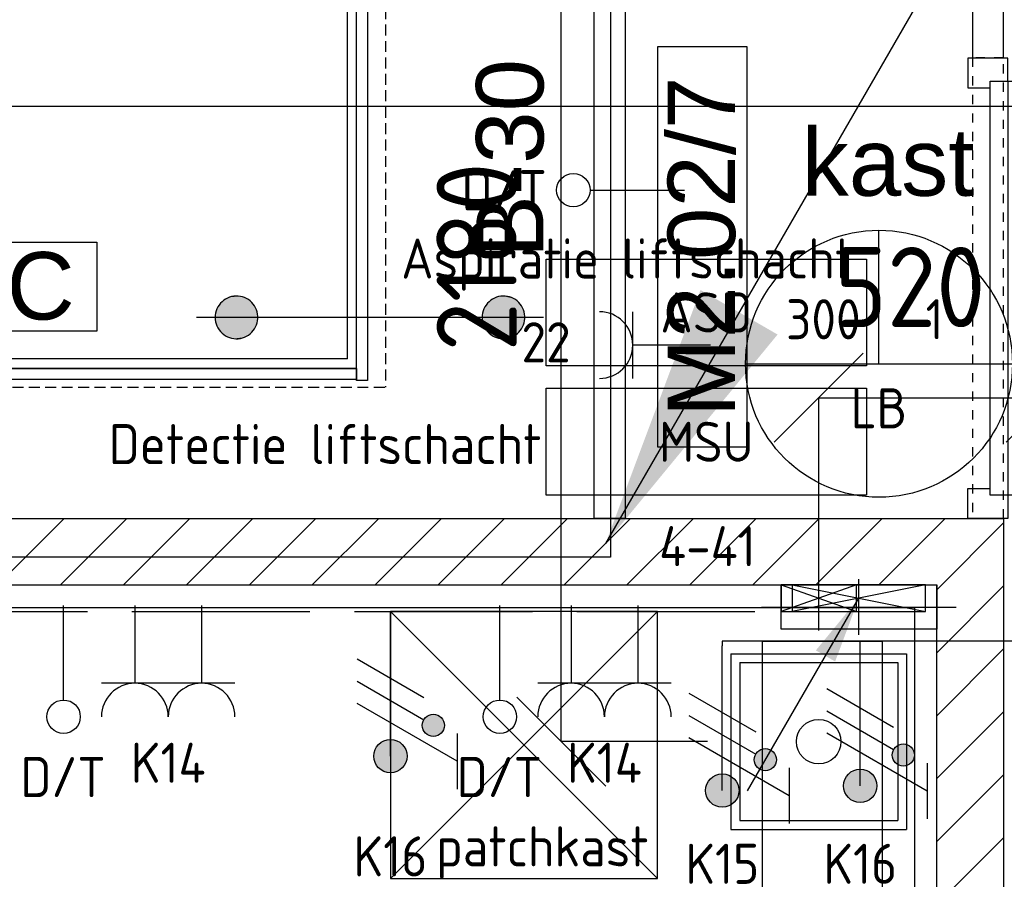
# Model space of a CAD drawing. Header units: millimetres. Extents: x -38032 to 104346, y -31182 to 78566.
# Tile 37 of 213: x 14543 to 16756, y 20588 to 22519. Entities that reach past the tile are written whole.
import ezdxf
from ezdxf.enums import TextEntityAlignment as Align

# ---------------------------------------------------------------- set-up
doc = ezdxf.new("R2010")
doc.units = ezdxf.units.MM
doc.header["$LTSCALE"] = 100
doc.set_wipeout_variables(frame=1)
doc.header["$PDMODE"] = 1
for name, pattern in [('E_GOOT3', [5, 4, -1]), ('PHANTOM', [63.5, 31.75, -6.35, 6.35, -6.35, 6.35, -6.35]), ('STYLE_01', [0.41664, 0.20828, -0.20836]), ('STYLE_14', [0.369094, 0.246063, -0.123031])]:
    doc.linetypes.add(name, pattern=pattern)
for name, color, linetype in [('AB$1A---_ATTRIB035', 8, 'Continuous'), ('AL$1A---_ALGEMEEN', 8, 'Continuous'), ('AL------_MAATVOERING', 2, 'Continuous'), ('AM$1A---_ARCERING', 8, 'Continuous'), ('AT$1A---_TEKST100', 8, 'Continuous'), ('BOUWKUNDIG', 8, 'Continuous'), ('EL6121--', 3, 'Continuous'), ('EL6131--_KG', 3, 'Continuous'), ('EL6131--_LB', 3, 'Continuous'), ('EL6131--_WG', 3, 'Continuous'), ('EL6222--', 3, 'Continuous'), ('EL6441--', 3, 'Continuous'), ('EL6511--', 3, 'Continuous'), ('EM6131--', 1, 'Continuous'), ('Kastenscheiding', 4, 'PHANTOM'), ('versterkte strook', 7, 'Continuous'), ('Vloerdoos', 3, 'Continuous'), ('Vloerdoos (OUD)', 3, 'Continuous'), ('vloersparing', 2, 'Continuous')]:
    doc.layers.add(name, color=color, linetype=linetype)
doc.layers.get('Vloerdoos').off()
doc.styles.add('Arial', font='ARIAL.TTF')
doc.styles.add('BURO-018', font='iso.shx', dxfattribs={"height": 90})
doc.styles.get("Standard").update_dxf_attribs({"font": 'iso.shx'})
doc.dimstyles.new('STABICAD', dxfattribs={"dimscale": 100, "dimtxt": 1.8, "dimasz": 2, "dimexe": 0, "dimexo": 2.5, "dimgap": 1.5, "dimtad": 0, "dimdec": 0, "dimrnd": 10, "dimzin": 0, "dimdsep": 46, "dimtxsty": 'Standard', "dimblk1": 'OBLIQUE', "dimblk2": 'OBLIQUE', "dimsah": 1, "dimcen": -3, "dimadec": 0, "dimazin": 0, "dimtfac": 1, "dimtdec": 0, "dimtofl": 0, "dimtmove": 2, "dimatfit": 3, "dimfxl": 0, "dimtvp": 1.055556, "dimtolj": 1, "dimtzin": 0, "dimarcsym": 0})

# ---------------------------------------------------------------- blocks, each defined once
blk = doc.blocks.new('DOORVOERDOOS')
at = {"layer": 'Vloerdoos (OUD)'}
for p, q in [((-27.5, 367.5), (-27.5, -27.5)), ((-27.5, 367.5), (367.5, 367.5)), ((367.5, 367.5), (367.5, -27.5)), ((-7.5, 347.5), (347.5, 347.5)), ((-7.5, 347.5), (-7.5, -7.5)), ((347.5, 347.5), (347.5, -7.5)), ((-7.5, -7.5), (347.5, -7.5)), ((-27.5, -27.5), (367.5, -27.5))]:
    blk.add_line(p, q, dxfattribs=at)
blk.add_circle((170, 170), 50, dxfattribs=at)
blk = doc.blocks.new('_Oblique')
at = {"color": 0, "linetype": 'ByBlock', "lineweight": -2}
blk.add_line((-0.5, -0.5), (0.5, 0.5), dxfattribs=at)
blk = doc.blocks.new('*D238')
at = {"layer": 'AL------_MAATVOERING', "color": 0, "lineweight": -2}
for p, q in [((16338.8, 21147.6), (16338.8, 21670)), ((16338.8, 21670), (16860, 21670)), ((16860, 21147.6), (16860, 21670))]:
    blk.add_line(p, q, dxfattribs=at)
at = {"layer": 'Defpoints', "color": 0}
for p in [(16860, 21670), (16338.8, 20897.6), (16860, 20897.6)]:
    blk.add_point(p, dxfattribs=at)
at = {"layer": 'AL------_MAATVOERING', "color": 0, "lineweight": -2, "xscale": 200, "yscale": 200, "zscale": 200, "rotation": 180}
blk.add_blockref('_Oblique', (16338.8, 21670), dxfattribs=at)
at = {"layer": 'AL------_MAATVOERING', "color": 0, "lineweight": -2, "xscale": 200, "yscale": 200, "zscale": 200}
blk.add_blockref('_Oblique', (16860, 21670), dxfattribs=at)
at = {"layer": 'AL------_MAATVOERING', "color": 0, "insert": (16544, 21918.7), "char_height": 180, "attachment_point": 5}
blk.add_mtext('\\A1;520', dxfattribs=at)
blk = doc.blocks.new('*D239')
at = {"layer": 'AL------_MAATVOERING', "color": 0, "lineweight": -2}
for p, q in [((16088.8, 23075), (15760, 23075)), ((15760, 20897.6), (15760, 23075)), ((16088.8, 20897.6), (15760, 20897.6))]:
    blk.add_line(p, q, dxfattribs=at)
at = {"layer": 'Defpoints', "color": 0}
for p in [(15760, 23075), (16338.8, 23075), (16338.8, 20897.6)]:
    blk.add_point(p, dxfattribs=at)
at = {"layer": 'AL------_MAATVOERING', "color": 0, "lineweight": -2, "xscale": 200, "yscale": 200, "zscale": 200}
for p, rotation in [((15760, 23075), 90), ((15760, 20897.6), 270)]:
    blk.add_blockref('_Oblique', p, dxfattribs=dict(at, rotation=rotation))
at = {"layer": 'AL------_MAATVOERING', "color": 0, "insert": (15570, 21986.3), "char_height": 180, "attachment_point": 5, "rotation": 90}
blk.add_mtext('\\A1;2180', dxfattribs=at)
blk = doc.blocks.new('E00106')
at = {"color": 0, "linetype": 'Continuous'}
blk.add_line((-5, -8.66), (0, 0), dxfattribs=at)
blk.add_lwpolyline([(0, 0, 0, 1, 0), (-1.5, -2.598, 1, 1, 0)], format="xyseb", dxfattribs=at)
blk = doc.blocks.new('E00112')
at = {"color": 0, "linetype": 'Continuous'}
for p, q in [((0, 1), (-1, 1)), ((-1, 1), (-1, 0)), ((-1, 0), (0, 1)), ((-1, 1), (0, 0)), ((0, 0), (0, 1)), ((-1, 0), (0, 0))]:
    blk.add_line(p, q, dxfattribs=at)
blk = doc.blocks.new('E00126')
at = {"color": 0, "linetype": 'Continuous'}
for p, q in [((-3, 4.5), (3, 4.5)), ((-1.5, 1), (-1.5, 4.5)), ((1.5, 1), (1.5, 4.5))]:
    blk.add_line(p, q, dxfattribs=at)
for centre in [(-1.5, 6), (1.5, 6)]:
    blk.add_arc(centre, 1.5, 180, 0, dxfattribs=at)
at = {"color": 0, "linetype": 'Continuous', "style": 'BURO-018'}
for tag, p in [('E_GKAST', (0, 11.5)), ('E_GROEP', (0, 8.5)), ('E_SGROEP', (4.5, 8.5))]:
    blk.add_attdef(tag, text='', height=1.8, dxfattribs=at).set_placement(p, align=Align.MIDDLE)
at = {"color": 0, "linetype": 'Continuous', "style": 'BURO-018', "flags": 1}
for tag, p in [('E_VERMCODE', (13, 8.5)), ('E_MATCODE', (0, 0))]:
    blk.add_attdef(tag, text='', height=1.8, dxfattribs=at).set_placement(p, align=Align.MIDDLE)
blk = doc.blocks.new('E00103')
at = {"color": 0, "linetype": 'Continuous'}
for p, q in [((0, 6), (0, 12)), ((-6, 6), (6, 6))]:
    blk.add_line(p, q, dxfattribs=at)
blk.add_circle((0, 6), 6, dxfattribs=at)
at = {"color": 0, "linetype": 'Continuous', "style": 'BURO-018'}
for tag, p in [('E_TEXT1', (-2.5, 8)), ('E_TEXT3', (2.5, 8)), ('E_TEXT6', (0, 4))]:
    blk.add_attdef(tag, text='', height=1.8, dxfattribs=at).set_placement(p, align=Align.MIDDLE)
blk = doc.blocks.new('SparingVierkant1')
at = {"color": 1, "linetype": 'Continuous'}
for p, q in [((0, -2.5), (0, 2.5)), ((-2.5, 0), (2.5, 0))]:
    blk.add_line(p, q, dxfattribs=at)
at = {"color": 0, "linetype": 'Continuous'}
for p, q in [((-2, 2), (2, 2)), ((-2, -2), (-2, 2)), ((2, 2), (2, -2)), ((2, -2), (-2, -2))]:
    blk.add_line(p, q, dxfattribs=at)
at = {"color": 0, "linetype": 'Continuous', "style": 'BURO-018'}
blk.add_attdef('AL_POSNR', text='', height=1.8, dxfattribs=at).set_placement((0, 3), align=Align.CENTER)
at = {"color": 0, "linetype": 'Continuous', "style": 'BURO-018', "flags": 1}
blk.add_attdef('AL_OMS', (0, 0), '', height=1.8, dxfattribs=at)
blk = doc.blocks.new('E00078')
at = {"color": 0, "linetype": 'Continuous'}
for p, q in [((-3, 6.482), (-3, 8.982)), ((-3, 7.732), (1.5, 5.134)), ((0, 7.5), (0, 1)), ((1.5, 4.134), (-1.5, 5.866)), ((1.5, 3.134), (-1.5, 4.866))]:
    blk.add_line(p, q, dxfattribs=at)
at = {"color": 0, "const_width": 0.75}
blk.add_lwpolyline([(-0.375, 7.5, 1), (0.375, 7.5, 1)], format="xyb", close=True, dxfattribs=at)
at = {"color": 0, "linetype": 'Continuous', "const_width": 0.5}
blk.add_lwpolyline([(-2.183, 6.116, 1), (-1.683, 6.116, 1)], format="xyb", close=True, dxfattribs=at)
at = {"color": 0, "linetype": 'Continuous'}
for centre, radius in [((0, 7.5), 0.75), ((-1.933, 6.116), 0.5)]:
    blk.add_circle(centre, radius, dxfattribs=at)
at = {"color": 0, "linetype": 'Continuous', "style": 'BURO-018'}
for tag, p in [('E_GKAST', (0, 14)), ('E_GROEP', (0, 11)), ('E_SGROEP', (4.5, 11))]:
    blk.add_attdef(tag, text='', height=1.8, dxfattribs=at).set_placement(p, align=Align.MIDDLE)
at = {"color": 0, "linetype": 'Continuous', "style": 'BURO-018', "flags": 1}
for tag, p in [('E_VERMCODE', (13, 11)), ('E_MATCODE', (0, 0))]:
    blk.add_attdef(tag, text='', height=1.8, dxfattribs=at).set_placement(p, align=Align.MIDDLE)
blk = doc.blocks.new('E00170')
at = {"color": 0, "linetype": 'Continuous'}
blk.add_line((0, 0), (-5, -8.66), dxfattribs=at)
blk.add_lwpolyline([(-5, -8.66, 0, 1, 0), (-3.5, -6.062, 1, 1, 0)], format="xyseb", dxfattribs=at)
blk = doc.blocks.new('E00139')
at = {"color": 0, "linetype": 'Continuous'}
blk.add_line((0, 5.25), (0, 1), dxfattribs=at)
blk.add_circle((0, 6), 0.75, dxfattribs=at)
at = {"color": 7, "style": 'BURO-018'}
for tag, p in [('E_COMMENT1', (0, 12)), ('E_DCOM1', (0, 9))]:
    blk.add_attdef(tag, text='', height=1.8, dxfattribs=at).set_placement(p, align=Align.MIDDLE)
at = {"color": 0, "style": 'BURO-018'}
blk.add_attdef('E_TEXT1', text='', height=1.8, dxfattribs=at).set_placement((2.5, 6), align=Align.MIDDLE)
at = {"color": 0, "linetype": 'Continuous', "style": 'BURO-018', "flags": 1}
blk.add_attdef('E_MATCODE', text='', height=1.8, dxfattribs=at).set_placement((0, 0), align=Align.MIDDLE)
blk = doc.blocks.new('E-GK-GTC-10E3C')
at = {"color": 0, "linetype": 'Continuous'}
for p, q in [((-0.5, 135), (0.5, 135)), ((-0.5, -135), (0.5, -135))]:
    blk.add_line(p, q, dxfattribs=at)
blk = doc.blocks.new('E-GK-END-10E')
at = {"color": 0, "linetype": 'Continuous'}
blk.add_line((0, 135), (0, -135), dxfattribs=at)
blk = doc.blocks.new('ruimtenummer')
at = {"layer": 'AL$1A---_ALGEMEEN', "color": 0, "flags": 1}
for tag, p in [('peil', (-450, -397.1)), ('onderdeel', (-450, -669.8))]:
    blk.add_attdef(tag, p, '', height=151.5, dxfattribs=at)
at = {"color": 0}
blk.add_wipeout([(-450, 100), (450, 100), (450, -100), (-450, -100)], dxfattribs=at).dxf.layer = 'AL$1A---_ALGEMEEN'
at = {"layer": 'AL$1A---_ALGEMEEN', "color": 0}
blk.add_lwpolyline([(-450, 100), (450, 100), (450, -100), (-450, -100)], close=True, dxfattribs=at)
at = {"layer": 'AL$1A---_ALGEMEEN', "color": 0, "style": 'Arial'}
blk.add_attdef('ruimtenummer', text='', height=151.5, dxfattribs=at).set_placement((0, 78), align=Align.TOP_CENTER)
blk = doc.blocks.new('tekst 12 pts')
at = {"layer": 'AL$1A---_ALGEMEEN', "color": 0, "style": 'Arial'}
blk.add_attdef('naam_ruimte', text='', height=151.5, dxfattribs=at).set_placement((0, -41.1), align=Align.TOP_CENTER)
at = {"layer": 'AL$1A---_ALGEMEEN', "color": 0, "flags": 1}
for tag, p in [('oppervlakte', (-264.6, -1003)), ('stramiennummer', (-264.6, -1275.7))]:
    blk.add_attdef(tag, p, '', height=151.5, dxfattribs=at)
blk = doc.blocks.new('32x_hout-mk 969a-p')
at = {"color": 0}
for points in [[(-20.7, -67), (-20.7, 0), (-110.7, 0), (-110.7, -67)], [(-110.7, -967), (-20.7, -967), (-20.7, -1034), (-110.7, -1034)]]:
    blk.add_wipeout(points, dxfattribs=at).dxf.layer = 'AL$1A---_ALGEMEEN'
at = {"layer": 'AL$1A---_ALGEMEEN', "color": 0}
for points in [[(-20.7, -67), (-20.7, 0), (-110.7, 0), (-110.7, -67)], [(909, -74.8), (908.2, -97.6), (906.8, -120.4), (904.8, -143.2), (902.3, -165.8), (899.2, -188.5), (895.6, -211), (891.4, -233.4), (886.7, -255.8), (881.4, -278), (875.6, -300), (869.2, -322), (862.4, -343.7), (854.9, -365.3), (847, -386.7), (838.5, -407.9), (829.5, -428.9), (820, -449.6), (810, -470.1), (799.5, -490.4), (788.5, -510.4), (777, -530.1), (765, -549.5), (752.6, -568.7), (739.6, -587.5), (726.3, -606), (712.5, -624.2), (698.2, -642), (683.5, -659.5), (668.4, -676.5), (652.8, -693.3), (636.9, -709.6), (620.6, -725.5), (603.8, -741.1), (586.7, -756.2), (569.3, -770.9), (551.5, -785.2), (533.3, -799), (514.8, -812.4), (496, -825.3), (476.8, -837.7), (457.4, -849.7), (437.7, -861.2), (417.7, -872.2), (397.4, -882.7), (376.9, -892.7), (356.2, -902.2), (335.2, -911.2), (314, -919.7), (292.6, -927.6), (271, -935.1), (249.3, -942), (227.3, -948.3), (205.3, -954.1), (183.1, -959.4), (160.7, -964.1), (138.3, -968.3), (115.8, -971.9), (93.1, -975), (70.4, -977.5), (47.7, -979.5), (24.9, -980.9), (2.1, -981.7), (-20.7, -982), (-20.7, -52), (909.3, -52)], [(-110.7, -967), (-20.7, -967), (-20.7, -1034), (-110.7, -1034)]]:
    blk.add_lwpolyline(points, close=True, dxfattribs=at)
at = {"color": 0}
blk.add_wipeout([(-60.7, -52), (-20.7, -52), (-20.7, -982), (-60.7, -982)], dxfattribs=at).dxf.layer = 'AL$1A---_ALGEMEEN'
at = {"layer": 'AL$1A---_ALGEMEEN', "color": 0}
blk.add_lwpolyline([(-60.7, -52), (-20.7, -52), (-20.7, -982), (-60.7, -982)], close=True, dxfattribs=at)
blk = doc.blocks.new('V_gg2000')
at = {"layer": 'AL$1A---_ALGEMEEN', "color": 0}
blk.add_lwpolyline([(-1000, 0), (1000, 0), (1000, -25), (-1000, -25)], close=True, dxfattribs=at)
blk = doc.blocks.new('A0FRONT1160')
at = {"layer": 'AL$1A---_ALGEMEEN', "color": 0}
for p, q in [((-580, 0), (-580, -50)), ((-488, 0), (-580, 0)), ((-488, 0), (-488, -1.5)), ((454, -1.5), (454, 0)), ((580, 0), (454, 0)), ((580, -50), (580, 0)), ((-578, -1.5), (-578, -48)), ((578, -1.5), (-578, -1.5)), ((-502.5, -12.3), (-531.8, -47.3)), ((-500.9, -13.6), (-530.3, -48.6)), ((-502, -11), (-502, -1.5)), ((-500, -11), (-500, -1.5)), ((-499.4, -16.1), (-450.6, -33.9)), ((-486.3, -20.9), (-463.7, -29.1)), ((-483.9, -49.4), (-466.1, -0.6)), ((-470.9, -13.7), (-479.1, -36.3)), ((-466.4, -1.5), (394.3, -314.8)), ((450, -46), (450, -5.5)), ((452, -46), (452, -6.5)), ((470, -3.5), (455, -3.5)), ((470, -3.5), (470, -1.5)), ((578, -48), (578, -1.5)), ((-580, -50), (580, -50)), ((-578, -48), (-533.3, -48)), ((377.2, -361.8), (-483.6, -48.5)), ((454, -48), (578, -48)), ((398.1, -316.2), (381.7, -361.3)), ((399.9, -316.9), (383.5, -362)), ((398.1, -316.2), (399.9, -316.9)), ((324.8, -348), (309.7, -396.7)), ((326.5, -343.3), (324.8, -348)), ((362.3, -361.7), (342.6, -408.6)), ((362.3, -361.7), (364.1, -357)), ((384, -366.4), (394.4, -370.2)), ((384.7, -364.5), (395.1, -368.3)), ((395.1, -368.3), (394.4, -370.2))]:
    blk.add_line(p, q, dxfattribs=at)
for centre, radius, start, end in [((-475, -25), 25, 70, 250), ((-504, -11), 2, 320, 360), ((-504, -11), 4, 320, 360), ((454, -5.5), 4, 90, 180), ((455, -6.5), 3, 90, 180), ((-533.3, -46), 2, 270, 320), ((-533.3, -46), 4, 270, 320), ((454, -46), 4, 180, 270), ((454, -46), 2, 180, 270), ((392.9, -318.6), 4, 340, 70), ((378.6, -358), 4, 250, 340), ((385.4, -362.6), 4, 160, 250), ((385.4, -362.6), 2, 160, 250), ((326.4, -401.8), 17.5, 162.8378, 337.1622)]:
    blk.add_arc(centre, radius, start, end, dxfattribs=at)
blk = doc.blocks.new('V_gg1160')
at = {"layer": 'AL$1A---_ALGEMEEN', "color": 0}
blk.add_lwpolyline([(-580, 0), (580, 0), (580, -25), (-580, -25)], close=True, dxfattribs=at)
blk = doc.blocks.new('A-ELPIL')
at = {"layer": 'AL$1A---_ALGEMEEN', "color": 0}
for p, q in [((-73, 7), (-26, 100.9)), ((-26, 100.9), (18.9, -71.6)), ((-64, 2.5), (-29, 72.7)), ((-29, 72.7), (16, -99.9)), ((73.3, 25.9), (30.2, -15.3)), ((73.3, 25.9), (66.1, -33.3)), ((-73, 7), (-64, 2.5)), ((18.9, -71.6), (43.7, -22.1)), ((30.2, -15.3), (66.1, -33.3)), ((16, -99.9), (52.6, -26.6))]:
    blk.add_line(p, q, dxfattribs=at)
blk = doc.blocks.new('1000x1980')
at = {"layer": 'AL$1A---_ALGEMEEN', "color": 0}
for p, q in [((1050, 0), (-1050, 0)), ((-1050, -1.5), (-1050, 0)), ((1050, -215), (1050, 0)), ((-1050, -215), (-1050, -1.5)), ((-1050, -215), (-1050, -4)), ((-1050, -212), (-1050, -4.5)), ((-1000, -215), (-1050, -215)), ((-1000, -1348), (-1000, -215)), ((1000, -1348), (1000, -215)), ((1050, -215), (1000, -215)), ((1000, -238.5), (1000, -216.5)), ((1000, -242), (1000, -217)), ((1005, -215), (1047, -215)), ((-1000, -243), (1000, -243)), ((-980, -1326.5), (-980, -261.5)), ((980, -261.5), (-980, -261.5)), ((-333, -341.5), (-333, -261.5)), ((333, -341.5), (333, -261.5)), ((980, -1326.5), (980, -261.5)), ((980, -341.5), (-980, -341.5)), ((-922, -341.5), (-925.9, -356)), ((-922, -341.5), (-772.8, -381.5)), ((922, -341.5), (772.8, -381.5)), ((922, -341.5), (925.9, -356)), ((-925.9, -356), (-774.7, -396.5)), ((925.9, -356), (774.7, -396.5)), ((774.7, -396.5), (-774.7, -396.5)), ((772.8, -381.5), (-772.8, -381.5)), ((980, -1326.5), (-980, -1326.5)), ((1000, -1348), (-1000, -1348))]:
    blk.add_line(p, q, dxfattribs=at)
for centre in [(-200, -311.5), (-100, -311.5), (0, -311.5), (100, -311.5), (200, -311.5)]:
    blk.add_circle(centre, 20, dxfattribs=at)
blk = doc.blocks.new('Well-for-1000x1980')
at = {"layer": 'AL$1A---_ALGEMEEN', "color": 0, "linetype": 'STYLE_14'}
for p, q in [((-1065, 0), (1065, 0)), ((-1065, -1405), (-1065, 0)), ((1065, 0), (1065, -1405)), ((-1065, -1405), (1065, -1405))]:
    blk.add_line(p, q, dxfattribs=at)
blk = doc.blocks.new('Group-4')
at = {"layer": 'AL$1A---_ALGEMEEN', "color": 0}
for p, q in [((-84.4, 511.8), (84.4, 343.1)), ((-84.4, 343.1), (84.4, 511.8))]:
    blk.add_line(p, q, dxfattribs=at)
at = {"layer": 'AL$1A---_ALGEMEEN', "color": 0, "flags": 1}
blk.add_attdef('B60_30', (-84.4, 343.1), '', height=0.2, dxfattribs=at)
blk = doc.blocks.new('Group-5')
at = {"layer": 'AL$1A---_ALGEMEEN', "color": 0}
for p, q in [((-84.4, -343.1), (84.4, -511.8)), ((-84.4, -511.8), (84.4, -343.1))]:
    blk.add_line(p, q, dxfattribs=at)
at = {"layer": 'AL$1A---_ALGEMEEN', "color": 0, "flags": 1}
blk.add_attdef('B60_30', (-84.4, -511.8), '', height=0.2, dxfattribs=at)
blk = doc.blocks.new('65-wbdbo 30 zelfsl')
at = {"layer": 'AL$1A---_ALGEMEEN', "color": 0}
blk.add_line((0, -427.4), (0, 427.4), dxfattribs=at)
blk.add_lwpolyline([(-67.5, 259.3), (67.5, 145.4), (-67.5, 33.3), (67.5, -78.9), (-67.5, -191.1), (67.5, -303.2)], dxfattribs=at)
for name in ['Group-4', 'Group-5']:
    blk.add_blockref(name, (0, 0), dxfattribs=at)
at = {"layer": 'AT$1A---_TEKST100', "style": 'Arial'}
blk.add_text('B 30', height=151.52, dxfattribs=at).set_placement((24.8, 692.8), align=Align.TOP_CENTER)
blk = doc.blocks.new('Group-155')
at = {"layer": 'AL$1A---_ALGEMEEN', "color": 0, "flags": 128}
blk.add_lwpolyline([(-43086, -5824.6, 0.414214), (-44021.4, -6760), (-43086, -6760), (-43086, -5824.6)], format="xyb", close=True, dxfattribs=at)
at = {"layer": 'AL$1A---_ALGEMEEN', "color": 0}
for name, p in [('Well-for-1000x1980', (-42061, -5475)), ('1000x1980', (-42061, -5490)), ('A-ELPIL', (-43010.8, -5611.1)), ('V_gg2000', (-42061, -6838))]:
    blk.add_blockref(name, p, dxfattribs=at)
at = {"layer": 'AL$1A---_ALGEMEEN', "color": 0, "xscale": -1, "rotation": 270}
for name, p in [('A0FRONT1160', (-43061, -6285)), ('65-wbdbo 30 zelfsl', (-43088.2, -6292.3))]:
    blk.add_blockref(name, p, dxfattribs=at)
at = {"layer": 'AL$1A---_ALGEMEEN', "color": 0, "rotation": 90}
blk.add_blockref('V_gg1160', (-41061, -6285), dxfattribs=at)
blk = doc.blocks.new('65-B30')
at = {"layer": 'AT$1A---_TEKST100', "insert": (-215.6, 97.4), "char_height": 151.525, "attachment_point": 1, "line_spacing_factor": 0.967741, "style": 'Arial'}
blk.add_mtext('{\\C256;\\lB-30}', dxfattribs=at)
blk = doc.blocks.new('200254 W 212 3 04-12-2007')
at = {"layer": 'AM$1A---_ARCERING', "linetype": 'Continuous', "lineweight": 5}
h = blk.add_hatch(dxfattribs=at)
h.set_pattern_fill('KALKZANDSTEEN', color=256, scale=50, style=0, pattern_type=2)
h.set_pattern_definition([(45, (-987935.49, -175784.82), (70.710678, -70.710678), [])])
h.paths.add_polyline_path([(-19444, -5000.6), (-19594, -5000.6), (-19594, -3737.6), (-22962.9, -3737.6), (-22962.9, -3587.6), (-19444, -3587.6)])
at = {"layer": 'AL$1A---_ALGEMEEN'}
for points in [[(-20364, -1887.6), (-20294, -1887.6), (-20294, -3587.6), (-20364, -3587.6)], [(-19514, -2137.6), (-19514, -2575.6), (-19444, -2575.6), (-19444, -2137.6)], [(-19444, -5000.6), (-19594, -5000.6), (-19594, -3737.6), (-22962.9, -3737.6), (-22962.9, -3587.6), (-19444, -3587.6)], [(-22913, -3787.6), (-19644, -3787.6), (-19644, -6327.6), (-22913, -6327.6)]]:
    blk.add_lwpolyline(points, close=True, dxfattribs=at)
ref = blk.add_blockref('ruimtenummer', (-20120.7, -2977.4), dxfattribs=dict(at, rotation=90))
ref.add_attrib('ruimtenummer', 'M2.02/7', dxfattribs={"layer": 'AB$1A---_ATTRIB035', "height": 151.52, "rotation": 90, "style": 'Arial'}).set_placement((-20198.7, -2977.4), align=Align.TOP_CENTER)
at = {"layer": 'AL$1A---_ALGEMEEN', "rotation": 90}
blk.add_blockref('65-B30', (-20531.9, -2786.9), dxfattribs=at)
at = {"layer": 'AL$1A---_ALGEMEEN'}
ref = blk.add_blockref('tekst 12 pts', (-19703.4, -2670.1), dxfattribs=dict(at, xscale=-1))
ref.add_attrib('naam_ruimte', 'kast', dxfattribs={"layer": 'AB$1A---_ATTRIB035', "height": 151.52, "style": 'Arial'}).set_placement((-19703.4, -2711.2), align=Align.TOP_CENTER)
ref = blk.add_blockref('ruimtenummer', (-21931.2, -3067.2), dxfattribs=at)
ref.add_attrib('ruimtenummer', 'M2.10/C', dxfattribs={"layer": 'AB$1A---_ATTRIB035', "height": 151.52, "style": 'Arial'}).set_placement((-21931.2, -2989.2), align=Align.TOP_CENTER)
for name, p in [('Group-155', (20163, 3587.4)), ('32x_hout-mk 969a-p', (-19413.3, -2553.6))]:
    blk.add_blockref(name, p, dxfattribs=at)
at = {"layer": 'AL$1A---_ALGEMEEN', "linetype": 'STYLE_01'}
blk.add_lwpolyline([(-19514, -2552.6), (-19514, -3587.6), (-19444, -3587.6), (-19444, -2552.6)], close=True, dxfattribs=at)
blk.add_lwpolyline([(-19514, -2552.6), (-19514, -3587.6), (-19444, -3587.6), (-19444, -2552.6)], close=True, dxfattribs=at)
blk = doc.blocks.new('VB653ASM')
at = {"color": 0, "linetype": 'Continuous'}
for p, q in [((-7.2, -2.4), (-7.2, 2.4)), ((-7.2, 2.4), (7.2, 2.4)), ((7.2, 2.4), (7.2, -2.4)), ((7.2, -2.4), (-7.2, -2.4))]:
    blk.add_line(p, q, dxfattribs=at)
at = {"color": 0, "linetype": 'Continuous', "style": 'BURO-018'}
for tag, p in [('E_TEXT1', (0, 4.9)), ('E_TEXT2', (0, 0))]:
    blk.add_attdef(tag, text='', height=1.8, dxfattribs=at).set_placement(p, align=Align.MIDDLE)
at = {"color": 0, "linetype": 'Continuous', "style": 'BURO-018', "flags": 1}
blk.add_attdef('E_MATCODE', (0, 0), '', height=1.8, dxfattribs=at)
blk = doc.blocks.new('*U670')
at = {"color": 0, "linetype": 'Continuous'}
for points in [[(-9.474, 1.511), (-10.893, 1.328), (-9.322, 1.449)], [(-10.893, 1.328), (-9.474, 1.511), (-10.752, 1.412)], [(-9.632, 1.557), (-10.752, 1.412), (-9.474, 1.511)], [(-10.752, 1.412), (-9.632, 1.557), (-10.603, 1.482)], [(-9.795, 1.587), (-10.603, 1.482), (-9.632, 1.557)], [(-10.603, 1.482), (-9.795, 1.587), (-10.447, 1.536)], [(-9.959, 1.6), (-10.447, 1.536), (-9.795, 1.587)], [(-10.447, 1.536), (-9.959, 1.6), (-10.287, 1.574)], [(-10.123, 1.595), (-10.287, 1.574), (-9.959, 1.6)], [(-8.607, 0.788), (-11.547, 0.407), (-8.534, 0.641)], [(-11.547, 0.407), (-8.607, 0.788), (-11.497, 0.564)], [(-8.696, 0.927), (-11.497, 0.564), (-8.607, 0.788)], [(-11.497, 0.564), (-8.696, 0.927), (-11.431, 0.715)], [(-8.798, 1.056), (-11.431, 0.715), (-8.696, 0.927)], [(-11.431, 0.715), (-8.798, 1.056), (-11.35, 0.859)], [(-8.913, 1.174), (-11.35, 0.859), (-8.798, 1.056)], [(-11.35, 0.859), (-8.913, 1.174), (-11.255, 0.993)], [(-9.04, 1.28), (-11.255, 0.993), (-8.913, 1.174)], [(-11.255, 0.993), (-9.04, 1.28), (-11.146, 1.117)], [(-9.176, 1.372), (-11.146, 1.117), (-9.04, 1.28)], [(-11.146, 1.117), (-9.176, 1.372), (-11.025, 1.229)], [(-9.322, 1.449), (-11.025, 1.229), (-9.176, 1.372)], [(-11.025, 1.229), (-9.322, 1.449), (-10.893, 1.328)], [(-8.476, 0.487), (-11.598, 0.082), (-8.434, 0.327)], [(-11.598, 0.082), (-8.476, 0.487), (-11.581, 0.246)], [(-8.434, 0.327), (-11.598, 0), (-8.408, 0.165)], [(-11.598, 0), (-8.434, 0.327), (-11.598, 0.082)], [(-8.4, 0), (-8.408, 0.165), (-11.598, 0)], [(-11.598, 0), (-8.534, -0.641), (-8.4, 0)], [(-8.534, 0.641), (-11.581, 0.246), (-8.476, 0.487)], [(-11.581, 0.246), (-8.534, 0.641), (-11.547, 0.407)], [(-8.476, -0.487), (-8.4, 0), (-8.534, -0.641)], [(-8.4, 0), (-8.476, -0.487), (-8.408, -0.165)], [(-11.598, -0.082), (-8.607, -0.788), (-11.598, 0)], [(-8.534, -0.641), (-11.598, 0), (-8.607, -0.788)], [(-11.581, -0.246), (-8.696, -0.927), (-11.598, -0.082)], [(-8.607, -0.788), (-11.598, -0.082), (-8.696, -0.927)], [(-11.547, -0.407), (-8.798, -1.056), (-11.581, -0.246)], [(-8.696, -0.927), (-11.581, -0.246), (-8.798, -1.056)], [(-11.497, -0.564), (-8.913, -1.174), (-11.547, -0.407)], [(-8.798, -1.056), (-11.547, -0.407), (-8.913, -1.174)], [(-11.431, -0.715), (-9.04, -1.28), (-11.497, -0.564)], [(-8.913, -1.174), (-11.497, -0.564), (-9.04, -1.28)], [(-11.35, -0.859), (-9.176, -1.372), (-11.431, -0.715)], [(-9.04, -1.28), (-11.431, -0.715), (-9.176, -1.372)], [(-8.434, -0.327), (-8.408, -0.165), (-8.476, -0.487)], [(-11.255, -0.993), (-9.322, -1.449), (-11.35, -0.859)], [(-9.176, -1.372), (-11.35, -0.859), (-9.322, -1.449)], [(-11.146, -1.117), (-9.474, -1.511), (-11.255, -0.993)], [(-9.322, -1.449), (-11.255, -0.993), (-9.474, -1.511)], [(-11.025, -1.229), (-9.632, -1.557), (-11.146, -1.117)], [(-9.474, -1.511), (-11.146, -1.117), (-9.632, -1.557)], [(-10.893, -1.328), (-9.795, -1.587), (-11.025, -1.229)], [(-9.632, -1.557), (-11.025, -1.229), (-9.795, -1.587)], [(-10.752, -1.412), (-9.959, -1.6), (-10.893, -1.328)], [(-9.795, -1.587), (-10.893, -1.328), (-9.959, -1.6)], [(-10.603, -1.482), (-10.123, -1.595), (-10.752, -1.412)], [(-9.959, -1.6), (-10.752, -1.412), (-10.123, -1.595)], [(-10.447, -1.536), (-10.287, -1.574), (-10.603, -1.482)], [(-10.123, -1.595), (-10.603, -1.482), (-10.287, -1.574)]]:
    blk.add_solid(points, dxfattribs=at)
blk = doc.blocks.new('*U669')
at = {"color": 0, "linetype": 'Continuous'}
for points in [[(10.526, 1.511), (9.107, 1.328), (10.678, 1.449)], [(9.107, 1.328), (10.526, 1.511), (9.248, 1.412)], [(10.368, 1.557), (9.248, 1.412), (10.526, 1.511)], [(9.248, 1.412), (10.368, 1.557), (9.397, 1.482)], [(10.205, 1.587), (9.397, 1.482), (10.368, 1.557)], [(9.397, 1.482), (10.205, 1.587), (9.553, 1.536)], [(10.041, 1.6), (9.553, 1.536), (10.205, 1.587)], [(9.553, 1.536), (10.041, 1.6), (9.713, 1.574)], [(9.877, 1.595), (9.713, 1.574), (10.041, 1.6)], [(11.393, 0.788), (8.453, 0.407), (11.466, 0.641)], [(8.453, 0.407), (11.393, 0.788), (8.503, 0.564)], [(11.304, 0.927), (8.503, 0.564), (11.393, 0.788)], [(8.503, 0.564), (11.304, 0.927), (8.569, 0.715)], [(11.202, 1.056), (8.569, 0.715), (11.304, 0.927)], [(8.569, 0.715), (11.202, 1.056), (8.65, 0.859)], [(11.087, 1.174), (8.65, 0.859), (11.202, 1.056)], [(8.65, 0.859), (11.087, 1.174), (8.745, 0.993)], [(10.96, 1.28), (8.745, 0.993), (11.087, 1.174)], [(8.745, 0.993), (10.96, 1.28), (8.854, 1.117)], [(10.824, 1.372), (8.854, 1.117), (10.96, 1.28)], [(8.854, 1.117), (10.824, 1.372), (8.975, 1.229)], [(10.678, 1.449), (8.975, 1.229), (10.824, 1.372)], [(8.975, 1.229), (10.678, 1.449), (9.107, 1.328)], [(11.524, 0.487), (8.402, 0.082), (11.566, 0.327)], [(8.402, 0.082), (11.524, 0.487), (8.419, 0.246)], [(11.566, 0.327), (8.402, 0), (11.592, 0.165)], [(8.402, 0), (11.566, 0.327), (8.402, 0.082)], [(11.6, 0), (11.592, 0.165), (8.402, 0)], [(8.402, 0), (8.402, -0.082), (11.6, 0)], [(8.419, -0.246), (11.6, 0), (8.402, -0.082)], [(11.466, 0.641), (8.419, 0.246), (11.524, 0.487)], [(8.419, 0.246), (11.466, 0.641), (8.453, 0.407)], [(11.6, 0), (8.419, -0.246), (11.592, -0.165)], [(8.453, -0.407), (11.592, -0.165), (8.419, -0.246)], [(11.592, -0.165), (8.453, -0.407), (11.566, -0.327)], [(8.503, -0.564), (11.566, -0.327), (8.453, -0.407)], [(11.566, -0.327), (8.503, -0.564), (11.524, -0.487)], [(8.569, -0.715), (11.524, -0.487), (8.503, -0.564)], [(11.524, -0.487), (8.569, -0.715), (11.466, -0.641)], [(8.65, -0.859), (11.466, -0.641), (8.569, -0.715)], [(11.466, -0.641), (8.65, -0.859), (11.393, -0.788)], [(8.745, -0.993), (11.393, -0.788), (8.65, -0.859)], [(11.393, -0.788), (8.745, -0.993), (11.304, -0.927)], [(8.854, -1.117), (11.304, -0.927), (8.745, -0.993)], [(11.304, -0.927), (8.854, -1.117), (11.202, -1.056)], [(8.975, -1.229), (11.202, -1.056), (8.854, -1.117)], [(11.202, -1.056), (8.975, -1.229), (11.087, -1.174)], [(9.107, -1.328), (11.087, -1.174), (8.975, -1.229)], [(11.087, -1.174), (9.107, -1.328), (10.96, -1.28)], [(9.248, -1.412), (10.96, -1.28), (9.107, -1.328)], [(10.96, -1.28), (9.248, -1.412), (10.824, -1.372)], [(9.397, -1.482), (10.824, -1.372), (9.248, -1.412)], [(10.824, -1.372), (9.397, -1.482), (10.678, -1.449)], [(9.553, -1.536), (10.678, -1.449), (9.397, -1.482)], [(10.678, -1.449), (9.553, -1.536), (10.526, -1.511)], [(9.713, -1.574), (10.526, -1.511), (9.553, -1.536)], [(10.526, -1.511), (9.713, -1.574), (10.368, -1.557)], [(9.877, -1.595), (10.368, -1.557), (9.713, -1.574)], [(10.368, -1.557), (9.877, -1.595), (10.205, -1.587)], [(10.041, -1.6), (10.205, -1.587), (9.877, -1.595)]]:
    blk.add_solid(points, dxfattribs=at)
blk = doc.blocks.new('VB651AZL')
at = {"color": 0, "linetype": 'Continuous'}
for p, q in [((-6.362, 0.889), (-6.451, 0.847)), ((-6.268, 0.922), (-6.362, 0.889)), ((-6.172, 0.945), (-6.268, 0.922)), ((-6.074, 0.957), (-6.172, 0.945)), ((-5.975, 0.96), (-6.074, 0.957)), ((-5.877, 0.952), (-5.975, 0.96)), ((-5.779, 0.934), (-5.877, 0.952)), ((-5.685, 0.907), (-5.779, 0.934)), ((-5.593, 0.87), (-5.685, 0.907)), ((5.638, 0.889), (5.549, 0.847)), ((5.732, 0.922), (5.638, 0.889)), ((5.828, 0.945), (5.732, 0.922)), ((5.926, 0.957), (5.828, 0.945)), ((6.025, 0.96), (5.926, 0.957)), ((6.123, 0.952), (6.025, 0.96)), ((6.221, 0.934), (6.123, 0.952)), ((6.315, 0.907), (6.221, 0.934)), ((6.407, 0.87), (6.315, 0.907)), ((-6.81, 0.515), (-6.859, 0.429)), ((-6.753, 0.596), (-6.81, 0.515)), ((-6.688, 0.67), (-6.753, 0.596)), ((-6.615, 0.737), (-6.688, 0.67)), ((-6.536, 0.797), (-6.615, 0.737)), ((-6.451, 0.847), (-6.536, 0.797)), ((-5.506, 0.823), (-5.593, 0.87)), ((-5.424, 0.768), (-5.506, 0.823)), ((-5.348, 0.705), (-5.424, 0.768)), ((-5.279, 0.634), (-5.348, 0.705)), ((-5.218, 0.556), (-5.279, 0.634)), ((-5.164, 0.473), (-5.218, 0.556)), ((-5.12, 0.384), (-5.164, 0.473)), ((5.19, 0.515), (5.141, 0.429)), ((5.247, 0.596), (5.19, 0.515)), ((5.312, 0.67), (5.247, 0.596)), ((5.385, 0.737), (5.312, 0.67)), ((5.464, 0.797), (5.385, 0.737)), ((5.549, 0.847), (5.464, 0.797)), ((6.494, 0.823), (6.407, 0.87)), ((6.576, 0.768), (6.494, 0.823)), ((6.652, 0.705), (6.576, 0.768)), ((6.721, 0.634), (6.652, 0.705)), ((6.782, 0.556), (6.721, 0.634)), ((6.836, 0.473), (6.782, 0.556)), ((6.88, 0.384), (6.836, 0.473)), ((-7.8, 0), (7.8, 0)), ((-6.949, 0.148), (-6.959, 0.049)), ((-6.959, 0.049), (-6.959, -0.049)), ((-6.928, 0.244), (-6.949, 0.148)), ((-6.898, 0.339), (-6.928, 0.244)), ((-6.859, 0.429), (-6.898, 0.339)), ((-5.085, 0.292), (-5.12, 0.384)), ((-5.06, 0.196), (-5.085, 0.292)), ((-5.045, 0.099), (-5.06, 0.196)), ((-5.04, 0), (-5.045, 0.099)), ((-5.045, -0.099), (-5.04, 0)), ((5.051, 0.148), (5.041, 0.049)), ((5.041, 0.049), (5.041, -0.049)), ((5.072, 0.244), (5.051, 0.148)), ((5.102, 0.339), (5.072, 0.244)), ((5.141, 0.429), (5.102, 0.339)), ((6.915, 0.292), (6.88, 0.384)), ((6.94, 0.196), (6.915, 0.292)), ((6.955, 0.099), (6.94, 0.196)), ((6.96, 0), (6.955, 0.099)), ((6.955, -0.099), (6.96, 0)), ((-6.959, -0.049), (-6.949, -0.148)), ((-6.949, -0.148), (-6.928, -0.244)), ((-6.928, -0.244), (-6.898, -0.339)), ((-6.898, -0.339), (-6.859, -0.429)), ((-6.859, -0.429), (-6.81, -0.515)), ((-5.164, -0.473), (-5.12, -0.384)), ((-5.12, -0.384), (-5.085, -0.292)), ((-5.085, -0.292), (-5.06, -0.196)), ((-5.06, -0.196), (-5.045, -0.099)), ((5.041, -0.049), (5.051, -0.148)), ((5.051, -0.148), (5.072, -0.244)), ((5.072, -0.244), (5.102, -0.339)), ((5.102, -0.339), (5.141, -0.429)), ((5.141, -0.429), (5.19, -0.515)), ((6.836, -0.473), (6.88, -0.384)), ((6.88, -0.384), (6.915, -0.292)), ((6.915, -0.292), (6.94, -0.196)), ((6.94, -0.196), (6.955, -0.099)), ((-6.81, -0.515), (-6.753, -0.596)), ((-6.753, -0.596), (-6.688, -0.67)), ((-6.688, -0.67), (-6.615, -0.737)), ((-6.615, -0.737), (-6.536, -0.797)), ((-6.536, -0.797), (-6.451, -0.847)), ((-6.451, -0.847), (-6.362, -0.889)), ((-5.685, -0.907), (-5.593, -0.87)), ((-5.593, -0.87), (-5.506, -0.823)), ((-5.506, -0.823), (-5.424, -0.768)), ((-5.424, -0.768), (-5.348, -0.705)), ((-5.348, -0.705), (-5.279, -0.634)), ((-5.279, -0.634), (-5.218, -0.556)), ((-5.218, -0.556), (-5.164, -0.473)), ((5.19, -0.515), (5.247, -0.596)), ((5.247, -0.596), (5.312, -0.67)), ((5.312, -0.67), (5.385, -0.737)), ((5.385, -0.737), (5.464, -0.797)), ((5.464, -0.797), (5.549, -0.847)), ((5.549, -0.847), (5.638, -0.889)), ((6.315, -0.907), (6.407, -0.87)), ((6.407, -0.87), (6.494, -0.823)), ((6.494, -0.823), (6.576, -0.768)), ((6.576, -0.768), (6.652, -0.705)), ((6.652, -0.705), (6.721, -0.634)), ((6.721, -0.634), (6.782, -0.556)), ((6.782, -0.556), (6.836, -0.473)), ((-6.362, -0.889), (-6.268, -0.922)), ((-6.268, -0.922), (-6.172, -0.945)), ((-6.172, -0.945), (-6.074, -0.957)), ((-6.074, -0.957), (-5.975, -0.96)), ((-5.975, -0.96), (-5.877, -0.952)), ((-5.877, -0.952), (-5.779, -0.934)), ((-5.779, -0.934), (-5.685, -0.907)), ((5.638, -0.889), (5.732, -0.922)), ((5.732, -0.922), (5.828, -0.945)), ((5.828, -0.945), (5.926, -0.957)), ((5.926, -0.957), (6.025, -0.96)), ((6.025, -0.96), (6.123, -0.952)), ((6.123, -0.952), (6.221, -0.934)), ((6.221, -0.934), (6.315, -0.907))]:
    blk.add_line(p, q, dxfattribs=at)
at = {"color": 0, "linetype": 'Continuous', "xscale": 0.6, "yscale": 0.6, "zscale": 0.6}
for name in ['*U670', '*U669']:
    blk.add_blockref(name, (0, 0), dxfattribs=at)
at = {"color": 0, "linetype": 'Continuous', "style": 'BURO-018'}
blk.add_attdef('E_TEXT1', text='', height=1.8, dxfattribs=at).set_placement((0, 4), align=Align.MIDDLE)
at = {"color": 0, "linetype": 'Continuous', "style": 'BURO-018', "flags": 1}
blk.add_attdef('E_MATCODE', (0, 0), '', height=1.8, dxfattribs=at)
blk = doc.blocks.new('111304')
at = {"color": 0, "linetype": 'Continuous'}
for p, q in [((-1.5, 4.5), (1.5, 4.5)), ((0, 1), (0, 4.5))]:
    blk.add_line(p, q, dxfattribs=at)
blk.add_arc((0, 6), 1.5, 180, 0, dxfattribs=at)
at = {"color": 0, "linetype": 'Continuous', "style": 'BURO-018'}
for tag, p in [('E_GKAST', (0, 11.5)), ('E_GROEP', (0, 8.5)), ('E_SGROEP', (4.5, 8.5))]:
    blk.add_attdef(tag, text='', height=1.8, dxfattribs=at).set_placement(p, align=Align.MIDDLE)
at = {"color": 0, "linetype": 'Continuous', "style": 'BURO-018', "flags": 1}
for tag, p in [('E_VERMCODE', (13, 8.5)), ('E_MATCODE', (0, 0))]:
    blk.add_attdef(tag, text='', height=1.8, dxfattribs=at).set_placement(p, align=Align.MIDDLE)

msp = doc.modelspace()

# ---------------------------------------------------------------- block references
at = {"layer": 'BOUWKUNDIG'}
msp.add_blockref('200254 W 212 3 04-12-2007', (36198, 24986.5), dxfattribs=at)

# ---------------------------------------------------------------- next in the draw order: linework, layer by layer
at = {"layer": 'EL6131--_WG', "linetype": 'E_GOOT3'}
for p, q in [((13235.2, 21250), (16254, 21250)), ((16254, 21190), (16254, 21250)), ((13295.2, 21190), (16254, 21190))]:
    msp.add_line(p, q, dxfattribs=at)
at = {"layer": 'EL6222--', "color": 1}
msp.add_lwpolyline([(17690.6, 21292), (17034.7, 21292), (16863.6, 21123.3), (16122.1, 21123.3), (16122.1, 21112.8)], dxfattribs=at)
at = {"layer": 'EL6441--'}
msp.add_lwpolyline([(15376.2, 21190), (15376.2, 20590), (15976.2, 20590), (15976.2, 21190)], close=True, dxfattribs=at)
for points in [[(15376.2, 21190), (15976.2, 20590)], [(15376.2, 20590), (15976.2, 21190)]]:
    msp.add_lwpolyline(points, dxfattribs=at)
at = {"layer": 'Kastenscheiding'}
for p, q in [((15871, 23285.6), (15871, 21311.7)), ((15871, 21311.7), (13057.4, 21311.7))]:
    msp.add_line(p, q, dxfattribs=at)
at = {"layer": 'versterkte strook'}
msp.add_line((8368.1, 22325), (81845.1, 22325), dxfattribs=at)

# ---------------------------------------------------------------- next in the draw order: block references
at = {"layer": 'EL6121--', "xscale": 200, "yscale": 200, "zscale": 200}
msp.add_blockref('E00170', (16859.7, 23074.5), dxfattribs=at)
at = {"layer": 'EL6131--_KG', "xscale": 2097.592101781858, "rotation": 270}
msp.add_blockref('E-GK-GTC-10E3C', (16346.5, 20074), dxfattribs=at)
at = {"layer": 'EL6131--_KG', "rotation": 270}
msp.add_blockref('E-GK-END-10E', (16346.5, 21122.8), dxfattribs=at)
at = {"layer": 'EL6131--_LB', "xscale": 60, "yscale": 300, "zscale": 60, "rotation": 270}
msp.add_blockref('E00112', (16279, 21190), dxfattribs=at)
at = {"layer": 'EL6131--_WG', "xscale": 60, "yscale": 170, "zscale": 60, "rotation": 270}
msp.add_blockref('E00112', (16254, 21190), dxfattribs=at)
at = {"layer": 'EL6222--'}
ref = msp.add_blockref('111304', (16145.8, 21788.4), dxfattribs=dict(at, xscale=50, yscale=50, zscale=50, rotation=90))
ref.add_attrib('E_GROEP', '22', dxfattribs={"layer": '0', "color": 1, "linetype": 'Continuous', "height": 90, "style": 'BURO-018'}).set_placement((15781.2, 21794.7), align=Align.MIDDLE_RIGHT)
ref.add_attrib('E_VERMCODE', 'Aspiratie liftschacht', dxfattribs={"layer": '0', "color": 1, "linetype": 'Continuous', "height": 90, "style": 'BURO-018'}).set_placement((15908.1, 21969.5), align=Align.MIDDLE)
ref = msp.add_blockref('E00078', (16122.1, 21162.8), dxfattribs=dict(at, xscale=50, yscale=50, zscale=50, rotation=180))
ref.add_attrib('E_GROEP', 'K15', dxfattribs={"layer": '0', "color": 1, "linetype": 'Continuous', "height": 90, "style": 'BURO-018'}).set_placement((16122.1, 20623.3), align=Align.MIDDLE)
ref.add_attrib('E_VERMCODE', 'patchkasten', dxfattribs={"layer": '0', "color": 1, "linetype": 'Continuous', "height": 90, "style": 'BURO-018'}).set_placement((17372.8, 21349), align=Align.MIDDLE)
ref = msp.add_blockref('E00126', (14876.9, 21253.6), dxfattribs=dict(at, xscale=50, yscale=50, zscale=50, rotation=180))
ref.add_attrib('E_GROEP', 'K14', dxfattribs={"layer": '0', "color": 1, "linetype": 'Continuous', "height": 90, "style": 'BURO-018'}).set_placement((14876.9, 20850.3), align=Align.MIDDLE)
ref = msp.add_blockref('E00126', (15857.3, 21253.6), dxfattribs=dict(at, xscale=50, yscale=50, zscale=50, rotation=180))
ref.add_attrib('E_GROEP', 'K14', dxfattribs={"layer": '0', "color": 1, "linetype": 'Continuous', "height": 90, "style": 'BURO-018'}).set_placement((15857.3, 20850.3), align=Align.MIDDLE)
ref = msp.add_blockref('E00078', (15376.2, 21240), dxfattribs=dict(at, xscale=50, yscale=50, zscale=50, rotation=179.9999999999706))
ref.add_attrib('E_GROEP', 'K16', dxfattribs={"layer": '0', "color": 1, "linetype": 'Continuous', "height": 90, "style": 'BURO-018'}).set_placement((15376.2, 20640), align=Align.MIDDLE)
ref = msp.add_blockref('E00078', (16432.1, 21173.3), dxfattribs=dict(at, xscale=50, yscale=50, zscale=50, rotation=180))
ref.add_attrib('E_GROEP', 'K16', dxfattribs={"layer": '0', "color": 1, "linetype": 'Continuous', "height": 90, "style": 'BURO-018'}).set_placement((16432.1, 20623.3), align=Align.MIDDLE)
at = {"layer": 'EL6441--'}
ref = msp.add_blockref('E00139', (16087.3, 22136.4), dxfattribs=dict(at, xscale=50, yscale=50, zscale=50, rotation=90))
ref.add_attrib('E_TEXT1', 'D/T', dxfattribs={"layer": '0', "color": 1, "height": 90, "style": 'BURO-018'}).set_placement((15632, 22136.4), align=Align.MIDDLE)
ref = msp.add_blockref('E00139', (14641.9, 21253.6), dxfattribs=dict(at, xscale=50, yscale=50, zscale=50, rotation=180))
ref.add_attrib('E_TEXT1', 'D/T', dxfattribs={"layer": '0', "color": 1, "height": 90, "style": 'BURO-018'}).set_placement((14640.6, 20818.3), align=Align.MIDDLE)
ref = msp.add_blockref('E00139', (15622.3, 21253.6), dxfattribs=dict(at, xscale=50, yscale=50, zscale=50, rotation=180))
ref.add_attrib('E_TEXT1', 'D/T', dxfattribs={"layer": '0', "color": 1, "height": 90, "style": 'BURO-018'}).set_placement((15621, 20818.3), align=Align.MIDDLE)
at = {"layer": 'EL6511--'}
ref = msp.add_blockref('VB653ASM', (16086, 21861.7), dxfattribs=dict(at, xscale=50, yscale=50, zscale=50))
ref.add_attrib('E_TEXT2', 'ASD', dxfattribs={"layer": '0', "color": 1, "linetype": 'Continuous', "height": 90, "style": 'BURO-018'}).set_placement((16086, 21861.7), align=Align.MIDDLE)
at = {"layer": 'EL6511--', "xscale": 50, "yscale": 50, "zscale": 50, "rotation": 180}
msp.add_blockref('VB651AZL', (15330.4, 21850.6), dxfattribs=at)
at = {"layer": 'EL6511--'}
ref = msp.add_blockref('VB653ASM', (16086, 21571.3), dxfattribs=dict(at, xscale=50, yscale=50, zscale=50))
ref.add_attrib('E_TEXT1', '4-41', dxfattribs={"layer": '0', "color": 1, "linetype": 'Continuous', "height": 90, "style": 'BURO-018'}).set_placement((16088.6, 21336.9), align=Align.MIDDLE)
ref.add_attrib('E_TEXT2', 'MSU', dxfattribs={"layer": '0', "color": 1, "linetype": 'Continuous', "height": 90, "style": 'BURO-018'}).set_placement((16086, 21571.3), align=Align.MIDDLE)
at = {"layer": 'EM6131--'}
ref = msp.add_blockref('E00103', (16474.2, 21446.5), dxfattribs=dict(at, xscale=50, yscale=50, zscale=50))
ref.add_attrib('E_TEXT1', '300', dxfattribs={"layer": '0', "color": 1, "linetype": 'Continuous', "height": 90, "style": 'BURO-018'}).set_placement((16349.2, 21846.5), align=Align.MIDDLE)
ref.add_attrib('E_TEXT3', '1', dxfattribs={"layer": '0', "color": 1, "linetype": 'Continuous', "height": 90, "style": 'BURO-018'}).set_placement((16599.2, 21846.5), align=Align.MIDDLE)
ref.add_attrib('E_TEXT6', 'LB', dxfattribs={"layer": '0', "color": 1, "linetype": 'Continuous', "height": 90, "style": 'BURO-018'}).set_placement((16474.2, 21646.5), align=Align.MIDDLE)
at = {"layer": 'EM6131--', "xscale": 50, "yscale": 50, "zscale": 50}
msp.add_blockref('E00106', (16429, 21220), dxfattribs=at)
at = {"layer": 'Vloerdoos'}
msp.add_blockref('DOORVOERDOOS', (16168.8, 20727.6), dxfattribs=at)
at = {"layer": 'vloersparing', "xscale": 87.5, "yscale": 25, "zscale": 87.5}
msp.add_blockref('SparingVierkant1', (16429, 21200), dxfattribs=at)

# ---------------------------------------------------------------- next in the draw order: texts
at = {"layer": 'EL6441--'}
msp.add_text('patchkast', height=90, dxfattribs=at).set_placement((15479, 20617.3))
at = {"layer": 'EL6511--', "color": 2, "style": 'BURO-018'}
msp.add_text('Detectie liftschacht', height=90, dxfattribs=at).set_placement((14743.3, 21520.9))

# ---------------------------------------------------------------- next in the draw order: dimensions: what is measured, and where the dimension line sits
at = {"layer": 'AL------_MAATVOERING'}
dim = msp.add_linear_dim(base=(15760, 23075), p1=(16338.8, 20897.6), p2=(16338.8, 23075), angle=90, dimstyle='STABICAD', dxfattribs=at)
dim.commit()
dim.dimension.update_dxf_attribs({"geometry": '*D239', "text_midpoint": (15570, 21986.3)})
dim = msp.add_linear_dim(base=(16860, 21670), p1=(16338.8, 20897.6), p2=(16860, 20897.6), dimstyle='STABICAD', dxfattribs=at)
dim.commit()
dim.dimension.update_dxf_attribs({"geometry": '*D238', "text_midpoint": (16544, 21918.7), "dimtype": 160})

doc.saveas('drawing.dxf')
